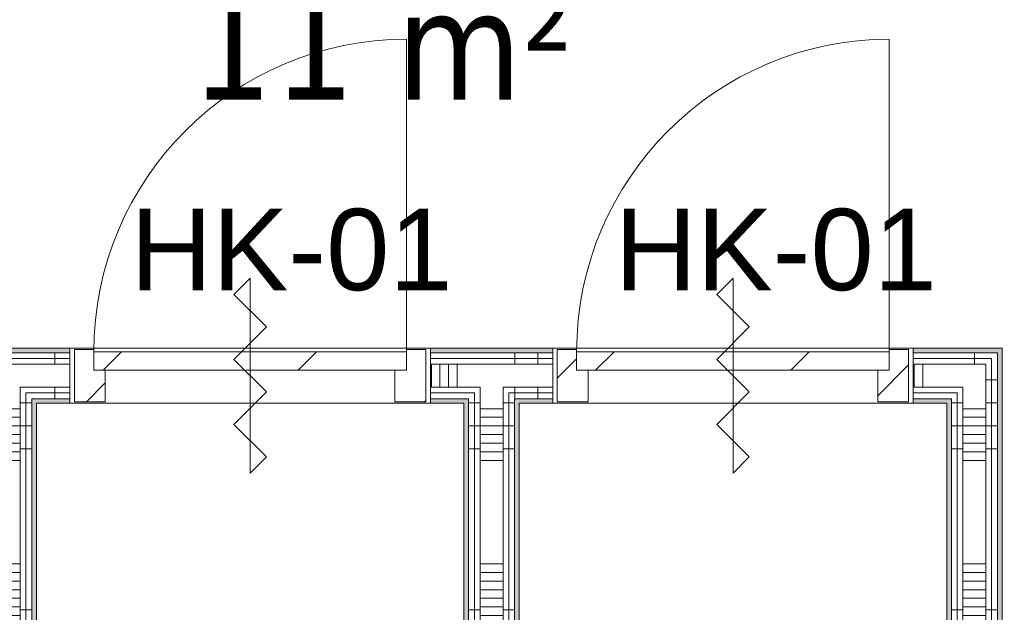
# Model space of a CAD drawing. Extents: x 3165 to 57695, y -7842 to 39081.
# Tile 165 of 248: x 37674 to 39815, y 33650 to 34939. Entities that reach past the tile are written whole.
import ezdxf

# ---------------------------------------------------------------- set-up
doc = ezdxf.new("R2010")
doc.units = 0
doc.header["$LTSCALE"] = 50
doc.layers.get('0').update_dxf_attribs({"linetype": 'CONTINUOUS'})
for name, color, linetype, lineweight in [('Onderlegger 3e verdieping$0$A-AREA-IDEN', 8, 'CONTINUOUS', 18), ('Onderlegger 3e verdieping$0$A-DETL-GENF', 8, 'CONTINUOUS', 18), ('Onderlegger 3e verdieping$0$A-DOOR', 8, 'CONTINUOUS', 25), ('Onderlegger 3e verdieping$0$A-DOOR-IDEN', 8, 'CONTINUOUS', 18), ('Onderlegger 3e verdieping$0$A-FLOR-OTLN', 8, 'CONTINUOUS', 18), ('Onderlegger 3e verdieping$0$A-GENM', 8, 'CONTINUOUS', 18), ('Onderlegger 3e verdieping$0$A-WALL-PATT', 8, 'CONTINUOUS', 50), ('Onderlegger 3e verdieping$0$I-WALL', 8, 'CONTINUOUS', 25)]:
    doc.layers.add(name, color=color, linetype=linetype, lineweight=lineweight)
doc.styles.add('Onderlegger 3e verdieping$0$Arial', font='ARIAL.TTF', dxfattribs={"height": 177.035928})
doc.styles.add('Onderlegger 3e verdieping$0$Tahoma_1', font='TAHOMA.TTF', dxfattribs={"height": 238.040123})
pattern_1 = [(270, (36399.95, 34224.45), (500, 3e-14), []), (270, (36349.95, 34224.45), (500, 3e-14), []), (270, (36299.95, 34224.45), (500, 3e-14), []), (270, (36249.95, 34224.45), (500, 3e-14), [])]
pattern_2 = [(180, (39809.95, 33505.1), (-2e-12, -500), []), (180, (39809.95, 33555.1), (-2e-12, -500), []), (180, (39809.95, 33605.1), (-2e-12, -500), []), (180, (39809.95, 33655.1), (-2e-12, -500), [])]
pattern_3 = [(180, (38759.95, 33505.1), (6e-13, -500), []), (180, (38759.95, 33555.1), (6e-13, -500), []), (180, (38759.95, 33605.1), (6e-13, -500), []), (180, (38759.95, 33655.1), (6e-13, -500), [])]
pattern_4 = [(180, (37709.95, 33505.1), (6e-13, -500), []), (180, (37709.95, 33555.1), (6e-13, -500), []), (180, (37709.95, 33605.1), (6e-13, -500), []), (180, (37709.95, 33655.1), (6e-13, -500), [])]

# ---------------------------------------------------------------- blocks, each defined once
blk = doc.blocks.new('Onderlegger 3e verdieping$0$32_KA_hout_67-114-enkele_deur_met dorpel - H630d-5655969-Plotview 3e Verdieping - schaal 1 op 100')
at = {"layer": 'Onderlegger 3e verdieping$0$A-GENM'}
h = blk.add_hatch(dxfattribs=at)
h.set_pattern_fill('FP_283', color=256, style=0, pattern_type=2)
h.set_pattern_definition([(45, (-38174.95, -34164.45), (-91.92388, 91.92388), [])])
h.paths.add_polyline_path([(-382.1, -57), (-315.1, -57), (-315.1, 12), (-340.1, 12), (-340.1, 57), (-382.1, 57), (-382.1, 12)], flags=0)
h.paths.add_polyline_path([(314.9, -57), (381.9, -57), (381.9, 57), (339.9, 57), (339.9, 12), (314.9, 12), (314.9, -49.4)], flags=0)
at = {"layer": 'Onderlegger 3e verdieping$0$A-DETL-GENF'}
for p, q in [((0, 212.1), (-35.4, 176.8)), ((0, -212.1), (0, 212.1)), ((-35.4, 176.8), (35.4, 106.1)), ((35.4, 106.1), (-35.4, 35.4)), ((-35.4, 35.4), (35.4, -35.4)), ((35.4, -35.4), (-35.4, -106.1)), ((-35.4, -106.1), (35.4, -176.8)), ((35.4, -176.8), (0, -212.1))]:
    blk.add_line(p, q, dxfattribs=at)
at = {"layer": 'Onderlegger 3e verdieping$0$A-DOOR', "lineweight": 18}
for p, q in [((-340.1, 57), (-382.1, 57)), ((-382.1, 57), (-382.1, -57)), ((-340.1, 52), (-340.1, 57)), ((381.9, 57), (339.9, 57)), ((339.9, 57), (339.9, 52)), ((381.9, -57), (381.9, 57)), ((-315.1, -57), (-315.1, 12)), ((314.9, 12), (314.9, -57)), ((-382.1, -57), (-315.1, -57)), ((314.9, -57), (381.9, -57))]:
    blk.add_line(p, q, dxfattribs=at)
at = {"layer": 'Onderlegger 3e verdieping$0$A-GENM'}
blk.add_line((339.9, 52), (339.9, 732), dxfattribs=at)
blk.add_arc((339.9, 52), 680, 90, 180, dxfattribs=at)
blk = doc.blocks.new('Onderlegger 3e verdieping$0$32_KA_hout_67-114-enkele_deur_met dorpel - H630d-V113-Plotview 3e Verdieping - schaal 1 op 100')
at = {"layer": 'Onderlegger 3e verdieping$0$A-GENM'}
h = blk.add_hatch(dxfattribs=at)
h.set_pattern_fill('FP_284', color=256, style=0, pattern_type=2)
h.set_pattern_definition([(45, (-39224.95, -34164.45), (-91.92388, 91.92388), [])])
h.paths.add_polyline_path([(-382.1, -57), (-315.1, -57), (-315.1, 12), (-340.1, 12), (-340.1, 57), (-382.1, 57), (-382.1, -49.4)], flags=0)
h.paths.add_polyline_path([(314.9, -57), (381.9, -57), (381.9, 57), (339.9, 57), (339.9, 12), (314.9, 12)], flags=0)
at = {"layer": 'Onderlegger 3e verdieping$0$A-DETL-GENF'}
for p, q in [((0, 212.1), (-35.4, 176.8)), ((0, -212.1), (0, 212.1)), ((-35.4, 176.8), (35.4, 106.1)), ((35.4, 106.1), (-35.4, 35.4)), ((-35.4, 35.4), (35.4, -35.4)), ((35.4, -35.4), (-35.4, -106.1)), ((-35.4, -106.1), (35.4, -176.8)), ((35.4, -176.8), (0, -212.1))]:
    blk.add_line(p, q, dxfattribs=at)
at = {"layer": 'Onderlegger 3e verdieping$0$A-DOOR', "lineweight": 18}
for p, q in [((-340.1, 57), (-382.1, 57)), ((-382.1, 57), (-382.1, -57)), ((-340.1, 52), (-340.1, 57)), ((381.9, 57), (339.9, 57)), ((339.9, 57), (339.9, 52)), ((381.9, -57), (381.9, 57)), ((-315.1, -57), (-315.1, 12)), ((314.9, 12), (314.9, -57)), ((-382.1, -57), (-315.1, -57)), ((314.9, -57), (381.9, -57))]:
    blk.add_line(p, q, dxfattribs=at)
at = {"layer": 'Onderlegger 3e verdieping$0$A-GENM'}
blk.add_line((339.9, 52), (339.9, 732), dxfattribs=at)
blk.add_arc((339.9, 52), 680, 90, 180, dxfattribs=at)
blk = doc.blocks.new('Onderlegger 3e verdieping$0$32_KA_binnendeur_hout - 32_KA_binnendeur_hout-V117-Plotview 3e Verdieping - schaal 1 op 100')
at = {"layer": 'Onderlegger 3e verdieping$0$A-DOOR', "lineweight": 18}
h = blk.add_hatch(dxfattribs=at)
h.set_pattern_fill('FP_323', color=256, style=0, pattern_type=2)
h.set_pattern_definition([(225, (38174.83, 34216.45), (212.132, -212.132), [])])
h.paths.add_polyline_path([(-181.3, 40), (-340, 40), (-340, 0), (340, 0), (340, 40)], flags=0)
for p, q in [((-340, 0), (-340, 40)), ((-340, 40), (340, 40)), ((340, 40), (340, 0)), ((340, 0), (-340, 0))]:
    blk.add_line(p, q, dxfattribs=at)
blk = doc.blocks.new('Onderlegger 3e verdieping$0$32_KA_binnendeur_hout - 32_KA_binnendeur_hout-V118-Plotview 3e Verdieping - schaal 1 op 100')
at = {"layer": 'Onderlegger 3e verdieping$0$A-DOOR', "lineweight": 18}
h = blk.add_hatch(dxfattribs=at)
h.set_pattern_fill('FP_324', color=256, style=0, pattern_type=2)
h.set_pattern_definition([(225, (39224.83, 34216.45), (212.132, -212.132), [])])
h.paths.add_polyline_path([(249.8, 40), (-340, 40), (-340, 0), (340, 0), (340, 40)], flags=0)
for p, q in [((-340, 0), (-340, 40)), ((-340, 40), (340, 40)), ((340, 40), (340, 0)), ((340, 0), (-340, 0))]:
    blk.add_line(p, q, dxfattribs=at)
blk = doc.blocks.new('Onderlegger 3e verdieping')
at = {"layer": 'Onderlegger 3e verdieping$0$A-WALL-PATT', "lineweight": 5}
h = blk.add_hatch(color=256, dxfattribs=at)
h.paths.add_polyline_path([(34366.9, 34214.5), (34632.9, 34214.5), (34632.9, 34224.5), (34366.9, 34224.5)], flags=0)
h.paths.add_polyline_path([(33389.9, 34214.5), (33582.9, 34214.5), (33582.9, 34224.5), (33389.9, 34224.5)], flags=0)
h.paths.add_polyline_path([(39616.9, 34214.5), (39809.9, 34214.5), (39809.9, 34224.5), (39616.9, 34224.5)], flags=0)
h.paths.add_polyline_path([(38665.6, 34214.5), (38832.9, 34214.5), (38832.9, 34224.5), (38566.9, 34224.5), (38566.9, 34214.5)], flags=0)
h.paths.add_polyline_path([(35682.9, 34214.5), (35682.9, 34224.5), (35416.9, 34224.5), (35416.9, 34214.5)], flags=0)
h.paths.add_polyline_path([(36466.9, 34214.5), (36732.9, 34214.5), (36732.9, 34224.5), (36466.9, 34224.5)], flags=0)
h.paths.add_polyline_path([(37782.9, 34214.5), (37782.9, 34224.5), (37516.9, 34224.5), (37516.9, 34214.5), (37737.3, 34214.5)], flags=0)
at = {"layer": 'Onderlegger 3e verdieping$0$A-WALL-PATT', "lineweight": 18}
h = blk.add_hatch(dxfattribs=at)
h.set_pattern_fill('FP_287', color=256, angle=90, style=0, pattern_type=2)
h.set_pattern_definition(pattern_1)
h.paths.add_polyline_path([(36654.3, 34202), (36732.9, 34202), (36732.9, 34214.5), (36466.9, 34214.5), (36466.9, 34202), (36499.6, 34202)], flags=0)
h.paths.add_polyline_path([(33399.9, 34202), (33582.9, 34202), (33582.9, 34214.5), (33399.9, 34214.5)], flags=0)
h.paths.add_polyline_path([(39616.9, 34202), (39799.9, 34202), (39799.9, 34214.5), (39616.9, 34214.5)], flags=0)
h.paths.add_polyline_path([(38665.6, 34202), (38832.9, 34202), (38832.9, 34214.5), (38566.9, 34214.5), (38566.9, 34202)], flags=0)
h.paths.add_polyline_path([(34632.9, 34202), (34632.9, 34214.5), (34366.9, 34214.5), (34366.9, 34202)], flags=0)
h.paths.add_polyline_path([(35416.9, 34202), (35682.9, 34202), (35682.9, 34214.5), (35416.9, 34214.5)], flags=0)
h.paths.add_polyline_path([(37737.3, 34202), (37782.9, 34202), (37782.9, 34214.5), (37516.9, 34214.5), (37516.9, 34202)], flags=0)
h = blk.add_hatch(dxfattribs=at)
h.set_pattern_fill('FP_287', color=256, angle=90, style=0, pattern_type=2)
h.set_pattern_definition(pattern_1)
h.paths.add_polyline_path([(39787.4, 34189.5), (39787.4, 34202), (39616.9, 34202), (39616.9, 34189.5), (39774.9, 34189.5)], flags=0)
h.paths.add_polyline_path([(33582.9, 34189.5), (33582.9, 34202), (33412.4, 34202), (33412.4, 34189.5), (33424.9, 34189.5)], flags=0)
h.paths.add_polyline_path([(36466.9, 34189.5), (36732.9, 34189.5), (36732.9, 34202), (36466.9, 34202)], flags=0)
h.paths.add_polyline_path([(34632.9, 34189.5), (34632.9, 34202), (34366.9, 34202), (34366.9, 34189.5)], flags=0)
h.paths.add_polyline_path([(37516.9, 34189.5), (37782.9, 34189.5), (37782.9, 34202), (37516.9, 34202)], flags=0)
h.paths.add_polyline_path([(38832.9, 34189.5), (38832.9, 34202), (38566.9, 34202), (38566.9, 34189.5), (38665.6, 34189.5)], flags=0)
h.paths.add_polyline_path([(35682.9, 34189.5), (35682.9, 34202), (35416.9, 34202), (35416.9, 34189.5)], flags=0)
h = blk.add_hatch(dxfattribs=at)
h.set_pattern_fill('FP_291', color=256, angle=90, style=0, pattern_type=2)
h.set_pattern_definition(pattern_2)
h.paths.add_polyline_path([(39787.4, 32505.7), (39799.9, 32505.7), (39799.9, 34202), (39787.4, 34202), (39787.4, 32599.4)], flags=0)
at = {"layer": 'Onderlegger 3e verdieping$0$A-WALL-PATT', "lineweight": 25}
blk.add_hatch(color=256, dxfattribs=at).paths.add_polyline_path([(39799.9, 32505.7), (39809.9, 32505.7), (39809.9, 34214.5), (39799.9, 34214.5), (39799.9, 32599.4)], flags=0)
at = {"layer": 'Onderlegger 3e verdieping$0$A-WALL-PATT', "lineweight": 18}
h = blk.add_hatch(dxfattribs=at)
h.set_pattern_fill('FP_288', color=256, angle=90, style=0, pattern_type=2)
h.set_pattern_definition([(270, (36599.95, 34224.45), (337.5, 2e-14), []), (270, (36581.2, 34224.45), (337.5, 2e-14), []), (270, (36562.45, 34224.45), (337.5, 2e-14), []), (270, (36543.7, 34224.45), (337.5, 2e-14), []), (270, (36524.95, 34224.45), (337.5, 2e-14), []), (270, (36506.2, 34224.45), (337.5, 2e-14), []), (270, (36487.45, 34224.45), (337.5, 2e-14), [])])
h.paths.add_polyline_path([(34632.9, 34139.5), (34632.9, 34189.5), (34366.9, 34189.5), (34366.9, 34139.5), (34524.9, 34139.5)], flags=0)
h.paths.add_polyline_path([(36499.6, 34139.5), (36732.9, 34139.5), (36732.9, 34189.5), (36466.9, 34189.5), (36466.9, 34139.5)], flags=0)
h.paths.add_polyline_path([(33424.9, 34139.5), (33582.9, 34139.5), (33582.9, 34189.5), (33424.9, 34189.5)], flags=0)
h.paths.add_polyline_path([(35416.9, 34139.5), (35682.9, 34139.5), (35682.9, 34189.5), (35416.9, 34189.5)], flags=0)
h.paths.add_polyline_path([(38665.6, 34139.5), (38832.9, 34139.5), (38832.9, 34189.5), (38566.9, 34189.5), (38566.9, 34139.5)], flags=0)
h.paths.add_polyline_path([(37782.9, 34139.5), (37782.9, 34189.5), (37516.9, 34189.5), (37516.9, 34139.5), (37737.3, 34139.5)], flags=0)
h.paths.add_polyline_path([(39724.9, 34139.5), (39774.9, 34139.5), (39774.9, 34189.5), (39616.9, 34189.5), (39616.9, 34139.5)], flags=0)
h = blk.add_hatch(dxfattribs=at)
h.set_pattern_fill('FP_291', color=256, angle=90, style=0, pattern_type=2)
h.set_pattern_definition(pattern_2)
h.paths.add_polyline_path([(39774.9, 32505.7), (39787.4, 32505.7), (39787.4, 34189.5), (39774.9, 34189.5), (39774.9, 32599.4)], flags=0)
h = blk.add_hatch(dxfattribs=at)
h.set_pattern_fill('FP_287', color=256, angle=90, style=0, pattern_type=2)
h.set_pattern_definition(pattern_1)
h.paths.add_polyline_path([(39724.9, 34127), (39724.9, 34139.5), (39616.9, 34139.5), (39616.9, 34127), (39712.4, 34127)], flags=0)
h.paths.add_polyline_path([(33582.9, 34127), (33582.9, 34139.5), (33474.9, 34139.5), (33474.9, 34127), (33487.4, 34127)], flags=0)
h.paths.add_polyline_path([(34632.9, 34127), (34632.9, 34139.5), (34524.9, 34139.5), (34524.9, 34127), (34537.4, 34127)], flags=0)
h.paths.add_polyline_path([(34366.9, 34127), (34474.9, 34127), (34474.9, 34139.5), (34366.9, 34139.5)], flags=0)
h.paths.add_polyline_path([(38665.6, 34127), (38674.9, 34127), (38674.9, 34139.5), (38566.9, 34139.5), (38566.9, 34127), (38662.4, 34127)], flags=0)
h.paths.add_polyline_path([(35682.9, 34127), (35682.9, 34139.5), (35574.9, 34139.5), (35574.9, 34127), (35587.4, 34127)], flags=0)
h.paths.add_polyline_path([(35416.9, 34127), (35524.9, 34127), (35524.9, 34139.5), (35416.9, 34139.5)], flags=0)
h.paths.add_polyline_path([(37782.9, 34127), (37782.9, 34139.5), (37674.9, 34139.5), (37674.9, 34127), (37737.3, 34127)], flags=0)
h.paths.add_polyline_path([(37624.9, 34127), (37624.9, 34139.5), (37516.9, 34139.5), (37516.9, 34127), (37612.4, 34127)], flags=0)
h.paths.add_polyline_path([(36466.9, 34127), (36574.9, 34127), (36574.9, 34139.5), (36466.9, 34139.5)], flags=0)
h.paths.add_polyline_path([(36637.4, 34127), (36732.9, 34127), (36732.9, 34139.5), (36624.9, 34139.5), (36624.9, 34127)], flags=0)
h.paths.add_polyline_path([(38724.9, 34127), (38832.9, 34127), (38832.9, 34139.5), (38724.9, 34139.5)], flags=0)
h = blk.add_hatch(dxfattribs=at)
h.set_pattern_fill('FP_302', color=256, angle=90, style=0, pattern_type=2)
h.set_pattern_definition([(180, (37709.95, 33305.08), (4e-13, -337.5), []), (180, (37709.95, 33323.83), (4e-13, -337.5), []), (180, (37709.95, 33342.58), (4e-13, -337.5), []), (180, (37709.95, 33361.33), (4e-13, -337.5), []), (180, (37709.95, 33380.08), (4e-13, -337.5), []), (180, (37709.95, 33398.83), (4e-13, -337.5), []), (180, (37709.95, 33417.58), (4e-13, -337.5), [])])
h.paths.add_polyline_path([(37624.9, 32470.7), (37674.9, 32470.7), (37674.9, 34139.5), (37624.9, 34139.5), (37624.9, 32483.2)], flags=0)
h = blk.add_hatch(dxfattribs=at)
h.set_pattern_fill('FP_300', color=256, angle=90, style=0, pattern_type=2)
h.set_pattern_definition([(180, (38759.95, 33305.08), (4e-13, -337.5), []), (180, (38759.95, 33323.83), (4e-13, -337.5), []), (180, (38759.95, 33342.58), (4e-13, -337.5), []), (180, (38759.95, 33361.33), (4e-13, -337.5), []), (180, (38759.95, 33380.08), (4e-13, -337.5), []), (180, (38759.95, 33398.83), (4e-13, -337.5), []), (180, (38759.95, 33417.58), (4e-13, -337.5), [])])
h.paths.add_polyline_path([(38724.9, 32470.7), (38724.9, 34139.5), (38674.9, 34139.5), (38674.9, 32470.7)], flags=0)
h = blk.add_hatch(dxfattribs=at)
h.set_pattern_fill('FP_292', color=256, angle=90, style=0, pattern_type=2)
h.set_pattern_definition([(180, (39809.95, 33305.08), (-2e-12, -337.5), []), (180, (39809.95, 33323.83), (-2e-12, -337.5), []), (180, (39809.95, 33342.58), (-2e-12, -337.5), []), (180, (39809.95, 33361.33), (-2e-12, -337.5), []), (180, (39809.95, 33380.08), (-2e-12, -337.5), []), (180, (39809.95, 33398.83), (-2e-12, -337.5), []), (180, (39809.95, 33417.58), (-2e-12, -337.5), [])])
h.paths.add_polyline_path([(39724.9, 32505.7), (39774.9, 32505.7), (39774.9, 34139.5), (39724.9, 34139.5), (39724.9, 32599.4)], flags=0)
h = blk.add_hatch(dxfattribs=at)
h.set_pattern_fill('FP_287', color=256, angle=90, style=0, pattern_type=2)
h.set_pattern_definition(pattern_1)
h.paths.add_polyline_path([(33582.9, 34114.5), (33582.9, 34127), (33487.4, 34127), (33487.4, 34114.5), (33499.9, 34114.5)], flags=0)
h.paths.add_polyline_path([(35587.4, 34114.5), (35682.9, 34115), (35682.9, 34127), (35587.4, 34127), (35587.4, 34115)], flags=0)
h.paths.add_polyline_path([(39712.4, 34114.5), (39712.4, 34127), (39616.9, 34127), (39616.9, 34114.5), (39699.9, 34114.5)], flags=0)
h.paths.add_polyline_path([(35512.4, 34114.5), (35512.4, 34127), (35416.9, 34127), (35416.9, 34114.5), (35499.9, 34114.5)], flags=0)
h.paths.add_polyline_path([(36466.9, 34114.5), (36562.4, 34115), (36562.4, 34127), (36466.9, 34127)], flags=0)
h.paths.add_polyline_path([(36732.9, 34114.5), (36732.9, 34127), (36637.4, 34127), (36637.4, 34114.5), (36649.9, 34114.5)], flags=0)
h.paths.add_polyline_path([(34632.9, 34114.5), (34632.9, 34127), (34537.4, 34127), (34537.4, 34114.5), (34549.9, 34114.5)], flags=0)
h.paths.add_polyline_path([(34366.9, 34114.5), (34462.4, 34115), (34462.4, 34127), (34366.9, 34127), (34366.9, 34115)], flags=0)
h.paths.add_polyline_path([(38749.9, 34114.5), (38832.9, 34115), (38832.9, 34127), (38737.4, 34127), (38737.4, 34114.5)], flags=0)
h.paths.add_polyline_path([(38662.4, 34114.5), (38662.4, 34127), (38566.9, 34127), (38566.9, 34114.5), (38649.9, 34114.5)], flags=0)
h.paths.add_polyline_path([(37782.9, 34114.5), (37782.9, 34127), (37687.4, 34127), (37687.4, 34114.5), (37737.3, 34114.5)], flags=0)
h.paths.add_polyline_path([(37612.4, 34114.5), (37612.4, 34127), (37516.9, 34127), (37516.9, 34114.5), (37599.9, 34114.5)], flags=0)
at = {"layer": 'Onderlegger 3e verdieping$0$A-WALL-PATT', "lineweight": 25}
h = blk.add_hatch(color=256, dxfattribs=at)
h.paths.add_polyline_path([(35499.9, 34104.5), (35499.9, 34114.5), (35416.9, 34114.5), (35416.9, 34104.5), (35489.9, 34104.5)], flags=0)
h.paths.add_polyline_path([(38639.9, 34104.5), (38649.9, 34104.5), (38649.9, 34114.5), (38566.9, 34114.5), (38566.9, 34104.5)], flags=0)
h.paths.add_polyline_path([(33509.9, 34104.5), (33582.9, 34104.5), (33582.9, 34114.5), (33499.9, 34114.5), (33499.9, 34104.5)], flags=0)
h.paths.add_polyline_path([(38749.9, 34104.5), (38832.9, 34104.5), (38832.9, 34114.5), (38749.9, 34114.5)], flags=0)
h.paths.add_polyline_path([(34632.9, 34104.5), (34632.9, 34114.5), (34549.9, 34114.5), (34549.9, 34104.5), (34559.9, 34104.5)], flags=0)
h.paths.add_polyline_path([(39616.9, 34104.5), (39699.9, 34104.5), (39699.9, 34114.5), (39616.9, 34114.5)], flags=0)
h.paths.add_polyline_path([(34366.9, 34104.5), (34449.9, 34104.5), (34449.9, 34114.5), (34366.9, 34114.5)], flags=0)
h.paths.add_polyline_path([(35599.9, 34104.5), (35682.9, 34104.5), (35682.9, 34114.5), (35599.9, 34114.5)], flags=0)
h.paths.add_polyline_path([(37782.9, 34104.5), (37782.9, 34114.5), (37699.9, 34114.5), (37699.9, 34104.5), (37737.3, 34104.5)], flags=0)
h.paths.add_polyline_path([(36732.9, 34104.5), (36732.9, 34114.5), (36649.9, 34114.5), (36649.9, 34104.5), (36659.9, 34104.5)], flags=0)
h.paths.add_polyline_path([(37599.9, 34104.5), (37599.9, 34114.5), (37516.9, 34114.5), (37516.9, 34104.5), (37589.9, 34104.5)], flags=0)
h.paths.add_polyline_path([(36499.6, 34104.5), (36549.9, 34104.5), (36549.9, 34114.5), (36466.9, 34114.5), (36466.9, 34104.5)], flags=0)
at = {"layer": 'Onderlegger 3e verdieping$0$A-WALL-PATT', "lineweight": 18}
h = blk.add_hatch(dxfattribs=at)
h.set_pattern_fill('FP_301', color=256, angle=90, style=0, pattern_type=2)
h.set_pattern_definition(pattern_4)
h.paths.add_polyline_path([(37674.9, 32483.2), (37687.4, 32483.2), (37687.4, 32612), (37674.9, 32612), (37674.9, 32505.7)], flags=0)
h.paths.add_polyline_path([(37687.4, 32662), (37687.4, 34127), (37674.9, 34127), (37674.9, 32662)], flags=0)
h = blk.add_hatch(dxfattribs=at)
h.set_pattern_fill('FP_301', color=256, angle=90, style=0, pattern_type=2)
h.set_pattern_definition(pattern_4)
h.paths.add_polyline_path([(37699.9, 32495.7), (37699.9, 32612), (37687.4, 32612), (37687.4, 32495.7)], flags=0)
h.paths.add_polyline_path([(37699.9, 32682), (37699.9, 34114.5), (37687.4, 34114.5), (37687.4, 32682)], flags=0)
h = blk.add_hatch(dxfattribs=at)
h.set_pattern_fill('FP_299', color=256, angle=90, style=0, pattern_type=2)
h.set_pattern_definition(pattern_3)
h.paths.add_polyline_path([(38662.4, 32495.7), (38662.4, 32612), (38649.9, 32612), (38649.9, 32495.7)], flags=0)
h.paths.add_polyline_path([(38662.4, 32682), (38662.4, 34114.5), (38649.9, 34114.5), (38649.9, 32682)], flags=0)
h = blk.add_hatch(dxfattribs=at)
h.set_pattern_fill('FP_299', color=256, angle=90, style=0, pattern_type=2)
h.set_pattern_definition(pattern_3)
h.paths.add_polyline_path([(38662.4, 32483.2), (38674.9, 32483.2), (38674.9, 32612), (38662.4, 32612), (38662.4, 32495.7)], flags=0)
h.paths.add_polyline_path([(38665.6, 32662), (38674.9, 32662), (38674.9, 34127), (38662.4, 34127), (38662.4, 32662)], flags=0)
h = blk.add_hatch(dxfattribs=at)
h.set_pattern_fill('FP_299', color=256, angle=90, style=0, pattern_type=2)
h.set_pattern_definition(pattern_3)
h.paths.add_polyline_path([(38724.9, 32483.2), (38737.4, 32483.2), (38737.4, 32612), (38724.9, 32612), (38724.9, 32505.7)], flags=0)
h.paths.add_polyline_path([(38737.4, 32662), (38737.4, 34127), (38724.9, 34127), (38724.9, 32662)], flags=0)
h = blk.add_hatch(dxfattribs=at)
h.set_pattern_fill('FP_299', color=256, angle=90, style=0, pattern_type=2)
h.set_pattern_definition(pattern_3)
h.paths.add_polyline_path([(38749.9, 32495.7), (38749.9, 32612), (38737.4, 32612), (38737.4, 32495.7)], flags=0)
h.paths.add_polyline_path([(38749.9, 32682), (38749.9, 34114.5), (38737.4, 34114.5), (38737.4, 32682)], flags=0)
h = blk.add_hatch(dxfattribs=at)
h.set_pattern_fill('FP_291', color=256, angle=90, style=0, pattern_type=2)
h.set_pattern_definition(pattern_2)
h.paths.add_polyline_path([(39712.4, 32505.7), (39712.4, 32612), (39699.9, 32612), (39699.9, 32505.7)], flags=0)
h.paths.add_polyline_path([(39699.9, 32682), (39712.4, 32682), (39712.4, 34114.5), (39699.9, 34114.5), (39699.9, 32694.5)], flags=0)
h = blk.add_hatch(dxfattribs=at)
h.set_pattern_fill('FP_291', color=256, angle=90, style=0, pattern_type=2)
h.set_pattern_definition(pattern_2)
h.paths.add_polyline_path([(39712.4, 32505.7), (39724.9, 32505.7), (39724.9, 32612), (39712.4, 32612), (39712.4, 32599.4)], flags=0)
h.paths.add_polyline_path([(39724.9, 32662), (39724.9, 34127), (39712.4, 34127), (39712.4, 32662)], flags=0)
at = {"layer": 'Onderlegger 3e verdieping$0$A-WALL-PATT', "lineweight": 25}
h = blk.add_hatch(color=256, dxfattribs=at)
h.paths.add_polyline_path([(37709.9, 32505.7), (37709.9, 32612), (37699.9, 32612), (37699.9, 32505.7)], flags=0)
h.paths.add_polyline_path([(37709.9, 32694.5), (37709.9, 34104.5), (37699.9, 34104.5), (37699.9, 32694.5)], flags=0)
at = {"layer": 'Onderlegger 3e verdieping$0$A-WALL-PATT', "lineweight": 5}
h = blk.add_hatch(color=256, dxfattribs=at)
h.paths.add_polyline_path([(38639.9, 32505.7), (38649.9, 32505.7), (38649.9, 32612), (38639.9, 32612), (38639.9, 32599.4)], flags=0)
h.paths.add_polyline_path([(38649.9, 32694.5), (38649.9, 34104.5), (38639.9, 34104.5), (38639.9, 32694.5)], flags=0)
at = {"layer": 'Onderlegger 3e verdieping$0$A-WALL-PATT', "lineweight": 25}
h = blk.add_hatch(color=256, dxfattribs=at)
h.paths.add_polyline_path([(38749.9, 32505.7), (38759.9, 32505.7), (38759.9, 32612), (38749.9, 32612), (38749.9, 32599.4)], flags=0)
h.paths.add_polyline_path([(38759.9, 32694.5), (38759.9, 34104.5), (38749.9, 34104.5), (38749.9, 32694.5)], flags=0)
at = {"layer": 'Onderlegger 3e verdieping$0$A-WALL-PATT', "lineweight": 5}
h = blk.add_hatch(color=256, dxfattribs=at)
h.paths.add_polyline_path([(39699.9, 32505.7), (39699.9, 32612), (39689.9, 32612), (39689.9, 32505.7)], flags=0)
h.paths.add_polyline_path([(39699.9, 32694.5), (39699.9, 34104.5), (39689.9, 34104.5), (39689.9, 32694.5)], flags=0)
at = {"layer": 'Onderlegger 3e verdieping$0$A-FLOR-OTLN'}
for p, q in [((38566.9, 34224.5), (37782.9, 34224.5)), ((39616.9, 34224.5), (38832.9, 34224.5)), ((37782.9, 34104.5), (38566.9, 34104.5)), ((38832.9, 34104.5), (39616.9, 34104.5))]:
    blk.add_line(p, q, dxfattribs=at)
at = {"layer": 'Onderlegger 3e verdieping$0$I-WALL', "lineweight": 18}
for p, q in [((37782.9, 34224.5), (37516.9, 34224.5)), ((37782.9, 34104.5), (37782.9, 34224.5)), ((38832.9, 34224.5), (38566.9, 34224.5)), ((38566.9, 34224.5), (38566.9, 34104.5)), ((38832.9, 34104.5), (38832.9, 34224.5)), ((39809.9, 34224.5), (39616.9, 34224.5)), ((39616.9, 34224.5), (39616.9, 34104.5)), ((39809.9, 32360.7), (39809.9, 34224.5)), ((37782.9, 34214.5), (37516.9, 34214.5)), ((37782.9, 34202), (37516.9, 34202)), ((38832.9, 34214.5), (38566.9, 34214.5)), ((38832.9, 34202), (38566.9, 34202)), ((39799.9, 34214.5), (39616.9, 34214.5)), ((39787.4, 34202), (39616.9, 34202)), ((39787.4, 34202), (39787.4, 32505.7)), ((39799.9, 34214.5), (39799.9, 32505.7)), ((37782.9, 34189.5), (37516.9, 34189.5)), ((38832.9, 34189.5), (38566.9, 34189.5)), ((39774.9, 34189.5), (39616.9, 34189.5)), ((39774.9, 34189.5), (39774.9, 32505.7)), ((37782.9, 34139.5), (37674.9, 34139.5)), ((37674.9, 34139.5), (37674.9, 32662)), ((38674.9, 34139.5), (38566.9, 34139.5)), ((38674.9, 34139.5), (38674.9, 32662)), ((38832.9, 34139.5), (38724.9, 34139.5)), ((38724.9, 34139.5), (38724.9, 32662)), ((39724.9, 34139.5), (39616.9, 34139.5)), ((39724.9, 34139.5), (39724.9, 32662)), ((37782.9, 34127), (37687.4, 34127)), ((37687.4, 32662), (37687.4, 34127)), ((37782.9, 34114.5), (37699.9, 34114.5)), ((37699.9, 34114.5), (37699.9, 32694.5)), ((38662.4, 34127), (38566.9, 34127)), ((38649.9, 34114.5), (38566.9, 34114.5)), ((38649.9, 34114.5), (38649.9, 32694.5)), ((38662.4, 34127), (38662.4, 32662)), ((38832.9, 34127), (38737.4, 34127)), ((38737.4, 32662), (38737.4, 34127)), ((38832.9, 34114.5), (38749.9, 34114.5)), ((38749.9, 34114.5), (38749.9, 32694.5)), ((39712.4, 34127), (39616.9, 34127)), ((39699.9, 34114.5), (39616.9, 34114.5)), ((39699.9, 34114.5), (39699.9, 32694.5)), ((39712.4, 34127), (39712.4, 32662)), ((37709.9, 34104.5), (37782.9, 34104.5)), ((37709.9, 32704.5), (37709.9, 34104.5)), ((38566.9, 34104.5), (38639.9, 34104.5)), ((38639.9, 34104.5), (38639.9, 32704.5)), ((38759.9, 34104.5), (38832.9, 34104.5)), ((38759.9, 32704.5), (38759.9, 34104.5)), ((39616.9, 34104.5), (39689.9, 34104.5)), ((39689.9, 34104.5), (39689.9, 32704.5))]:
    blk.add_line(p, q, dxfattribs=at)
at = {"layer": 'Onderlegger 3e verdieping$0$A-DOOR'}
for name, p in [('Onderlegger 3e verdieping$0$32_KA_hout_67-114-enkele_deur_met dorpel - H630d-5655969-Plotview 3e Verdieping - schaal 1 op 100', (38174.9, 34164.5)), ('Onderlegger 3e verdieping$0$32_KA_hout_67-114-enkele_deur_met dorpel - H630d-V113-Plotview 3e Verdieping - schaal 1 op 100', (39224.9, 34164.5))]:
    blk.add_blockref(name, p, dxfattribs=at)
at = {"layer": 'Onderlegger 3e verdieping$0$A-DOOR', "rotation": 180}
for name, p in [('Onderlegger 3e verdieping$0$32_KA_binnendeur_hout - 32_KA_binnendeur_hout-V117-Plotview 3e Verdieping - schaal 1 op 100', (38174.8, 34216.5)), ('Onderlegger 3e verdieping$0$32_KA_binnendeur_hout - 32_KA_binnendeur_hout-V118-Plotview 3e Verdieping - schaal 1 op 100', (39224.8, 34216.5))]:
    blk.add_blockref(name, p, dxfattribs=at)
at = {"layer": 'Onderlegger 3e verdieping$0$A-AREA-IDEN', "insert": (38462.1, 35399.8), "char_height": 238.04, "width": 3228, "attachment_point": 2, "line_spacing_factor": 1.000232, "style": 'Onderlegger 3e verdieping$0$Tahoma_1'}
blk.add_mtext('Voorruimte Dames\\P11 m²', dxfattribs=at)
at = {"layer": 'Onderlegger 3e verdieping$0$A-DOOR-IDEN', "char_height": 177.04, "width": 833.727, "attachment_point": 2, "line_spacing_factor": 0.938532, "style": 'Onderlegger 3e verdieping$0$Arial'}
for insert in [(38264.7, 34527.6), (39318, 34527.6)]:
    blk.add_mtext('HK-01', dxfattribs=dict(at, insert=insert))

msp = doc.modelspace()

# ---------------------------------------------------------------- block references
msp.add_blockref('Onderlegger 3e verdieping', (0, 0))

doc.saveas('drawing.dxf')
